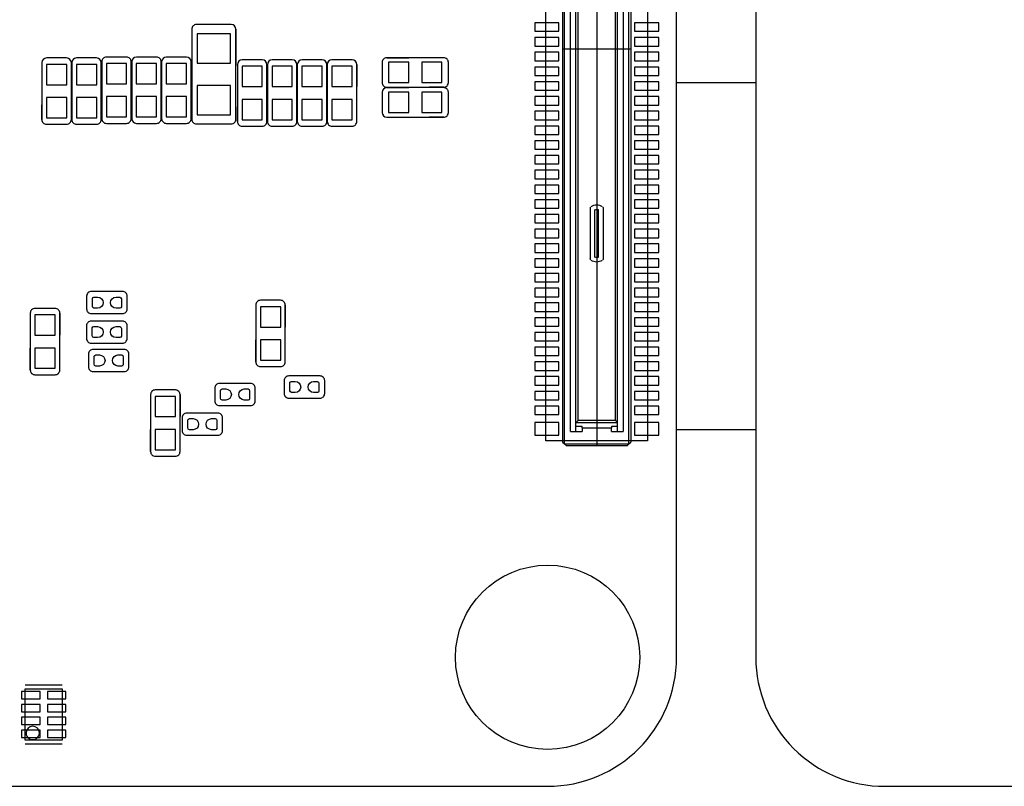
# Model space of a CAD drawing. Extents: x 24 to 161, y 5 to 143.
# Tile 9 of 14: x 66 to 93, y 5 to 26. Entities that reach past the tile are written whole.
import ezdxf

# ---------------------------------------------------------------- set-up
doc = ezdxf.new("R2010")
doc.units = 0
for name, color, linetype in [('BG_OUTLINE', 7, 'CONTINUOUS'), ('PG_ASSEMBLY_BOTTOM', 211, 'CONTINUOUS'), ('PG_SILKSCREEN_BOTTOM', 243, 'CONTINUOUS'), ('PIN_BOTTOM', 1, 'CONTINUOUS')]:
    doc.layers.add(name, color=color, linetype=linetype)

msp = doc.modelspace()

# ---------------------------------------------------------------- linework, layer by layer
at = {"layer": 'BG_OUTLINE'}
for points in [[(32.12973, 4.786376), (80.129634, 4.786376, 0.414205), (83.629246, 8.286242), (83.629246, 41.286176, 0.414226), (80.129634, 44.786296), (32.12973, 44.786296, 0.414268), (28.629356, 41.286176), (28.629356, 8.286242, 0.414248)], [(89.27973, 4.786376), (137.279634, 4.786376, 0.414205), (140.779246, 8.286242), (140.779246, 41.286176, 0.414226), (137.279634, 44.786296), (89.27973, 44.786296, 0.414268), (85.779356, 41.286176), (85.779356, 8.286242, 0.414248)]]:
    msp.add_lwpolyline(points, format="xyb", close=True, dxfattribs=at)
msp.add_lwpolyline([(83.629246, 14.454886), (83.629246, 23.878286), (85.779356, 23.878286), (85.779356, 14.454886)], close=True, dxfattribs=at)
at = {"layer": 'PG_ASSEMBLY_BOTTOM'}
for points in [[(82.842354, 35.415474), (82.842354, 14.155674), (80.08239, 14.155674), (80.08239, 35.415474)], [(65.953386, 7.433818), (66.953638, 7.433818), (66.953638, 6.03377), (65.953386, 6.03377)]]:
    msp.add_lwpolyline(points, close=True, dxfattribs=at)
for points in [[(70.59676, 25.45334, 0.414247), (70.46976, 25.32634)], [(71.66864, 25.32634, 0.414124), (71.54164, 25.45334)], [(66.528696, 24.547322, 0.414177), (66.401696, 24.420322)], [(67.20205, 24.420322, 0.413955), (67.07505, 24.547322)], [(67.341496, 24.547322, 0.413958), (67.214496, 24.420322)], [(68.01485, 24.420322, 0.414174), (67.88785, 24.547322)], [(68.154296, 24.572722, 0.41446), (68.027296, 24.445722)], [(68.827396, 24.445722, 0.414555), (68.700396, 24.572722)], [(68.967096, 24.572722, 0.414124), (68.840096, 24.445722)], [(69.64045, 24.445722, 0.4145), (69.51345, 24.572722)], [(69.779896, 24.572722, 0.413998), (69.652896, 24.445722)], [(70.45325, 24.445722, 0.414134), (70.32625, 24.572722)], [(71.837296, 24.496522, 0.414164), (71.710296, 24.369522)], [(72.51065, 24.369522, 0.413968), (72.38365, 24.496522)], [(72.650096, 24.496522, 0.414051), (72.523096, 24.369522)], [(73.32345, 24.369522, 0.414081), (73.19645, 24.496522)], [(73.462896, 24.496522, 0.413937), (73.335896, 24.369522)], [(74.13625, 24.369522, 0.414195), (74.00925, 24.496522)], [(74.275696, 24.496522, 0.414097), (74.148696, 24.369522)], [(74.94905, 24.369522, 0.414035), (74.82205, 24.496522)], [(75.762866, 24.554688, 0.41438), (75.635866, 24.427688)], [(77.43571, 24.427688, 0.414503), (77.30871, 24.554688)], [(75.635866, 23.881588, 0.414315), (75.762866, 23.754588)], [(77.30871, 23.754588, 0.414438), (77.43571, 23.881588)], [(75.762866, 23.742142, 0.414149), (75.635866, 23.615142)], [(77.43571, 23.615142, 0.414272), (77.30871, 23.742142)], [(75.635866, 23.068788, 0.414155), (75.762866, 22.941788)], [(77.30871, 22.941788, 0.414278), (77.43571, 23.068788)], [(66.401696, 22.874478, 0.414472), (66.528696, 22.747478)], [(67.07505, 22.747478, 0.41425), (67.20205, 22.874478)], [(67.214496, 22.874478, 0.414253), (67.341496, 22.747478)], [(67.88785, 22.747478, 0.414469), (68.01485, 22.874478)], [(68.027296, 22.899878, 0.414263), (68.154296, 22.772878)], [(68.700396, 22.772878, 0.414358), (68.827396, 22.899878)], [(68.840096, 22.899878, 0.413928), (68.967096, 22.772878)], [(69.51345, 22.772878, 0.414303), (69.64045, 22.899878)], [(69.652896, 22.899878, 0.414293), (69.779896, 22.772878)], [(70.32625, 22.772878, 0.414429), (70.45325, 22.899878)], [(70.46976, 22.88286, 0.414426), (70.59676, 22.75586)], [(71.54164, 22.75586, 0.414303), (71.66864, 22.88286)], [(71.710296, 22.823678, 0.41446), (71.837296, 22.696678)], [(72.38365, 22.696678, 0.414263), (72.51065, 22.823678)], [(72.523096, 22.823678, 0.414346), (72.650096, 22.696678)], [(73.19645, 22.696678, 0.414377), (73.32345, 22.823678)], [(73.335896, 22.823678, 0.414232), (73.462896, 22.696678)], [(74.00925, 22.696678, 0.41449), (74.13625, 22.823678)], [(74.148696, 22.823678, 0.414392), (74.275696, 22.696678)], [(74.82205, 22.696678, 0.41433), (74.94905, 22.823678)], [(67.743324, 18.210022, 0.414214), (67.616324, 18.083022)], [(68.716398, 18.083022, 0.414214), (68.589398, 18.210022)], [(72.33666, 17.972278, 0.414214), (72.20966, 17.845278)], [(73.010014, 17.845278, 0.414214), (72.883014, 17.972278)], [(66.214498, 17.752822, 0.414214), (66.087498, 17.625822)], [(66.887852, 17.625822, 0.414214), (66.760852, 17.752822)], [(67.616324, 17.73682, 0.414214), (67.743324, 17.60982)], [(68.589398, 17.60982, 0.414214), (68.716398, 17.73682)], [(67.742562, 17.409414, 0.414214), (67.615562, 17.282414)], [(68.715636, 17.282414, 0.414214), (68.588636, 17.409414)], [(67.615562, 16.936212, 0.414214), (67.742562, 16.809212)], [(68.588636, 16.809212, 0.414214), (68.715636, 16.936212)], [(67.793616, 16.639286, 0.414214), (67.666616, 16.512286)], [(68.76669, 16.512286, 0.414214), (68.63969, 16.639286)], [(66.087498, 16.079978, 0.414214), (66.214498, 15.952978)], [(66.760852, 15.952978, 0.414214), (66.887852, 16.079978)], [(67.666616, 16.166084, 0.414214), (67.793616, 16.039084)], [(68.63969, 16.039084, 0.414214), (68.76669, 16.166084)], [(72.20966, 16.299434, 0.414214), (72.33666, 16.172434)], [(72.883014, 16.172434, 0.414214), (73.010014, 16.299434)], [(73.106026, 15.919196, 0.414214), (72.979026, 15.792196)], [(74.0791, 15.792196, 0.414214), (73.9521, 15.919196)], [(69.479922, 15.539974, 0.414214), (69.352922, 15.412974)], [(70.153276, 15.412974, 0.414214), (70.026276, 15.539974)], [(71.222108, 15.71625, 0.414214), (71.095108, 15.58925)], [(72.195182, 15.58925, 0.414214), (72.068182, 15.71625)], [(71.095108, 15.243048, 0.414214), (71.222108, 15.116048)], [(72.068182, 15.116048, 0.414214), (72.195182, 15.243048)], [(72.979026, 15.445994, 0.414214), (73.106026, 15.318994)], [(73.9521, 15.318994, 0.414214), (74.0791, 15.445994)], [(70.334632, 14.91107, 0.414214), (70.207632, 14.78407)], [(71.307706, 14.78407, 0.414214), (71.180706, 14.91107)], [(70.207632, 14.437868, 0.414214), (70.334632, 14.310868)], [(71.180706, 14.310868, 0.414214), (71.307706, 14.437868)], [(69.352922, 13.86713, 0.414214), (69.479922, 13.74013)], [(70.026276, 13.74013, 0.414214), (70.153276, 13.86713)]]:
    msp.add_lwpolyline(points, format="xyb", dxfattribs=at)
for points in [[(71.54164, 25.45334), (70.59676, 25.45334)], [(70.46976, 25.32634), (70.46976, 22.88286)], [(71.66864, 22.88286), (71.66864, 25.32634)], [(66.401696, 24.420322), (66.401696, 22.874478)], [(67.07505, 24.547322), (66.528696, 24.547322)], [(67.20205, 22.874478), (67.20205, 24.420322)], [(67.214496, 24.420322), (67.214496, 22.874478)], [(67.88785, 24.547322), (67.341496, 24.547322)], [(68.01485, 22.874478), (68.01485, 24.420322)], [(68.027296, 24.445722), (68.027296, 22.899878)], [(68.700396, 24.572722), (68.154296, 24.572722)], [(68.827396, 22.899878), (68.827396, 24.445722)], [(68.840096, 24.445722), (68.840096, 22.899878)], [(69.51345, 24.572722), (68.967096, 24.572722)], [(69.64045, 22.899878), (69.64045, 24.445722)], [(69.652896, 24.445722), (69.652896, 22.899878)], [(70.32625, 24.572722), (69.779896, 24.572722)], [(70.45325, 22.899878), (70.45325, 24.445722)], [(71.710296, 24.369522), (71.710296, 22.823678)], [(72.38365, 24.496522), (71.837296, 24.496522)], [(72.51065, 22.823678), (72.51065, 24.369522)], [(72.523096, 24.369522), (72.523096, 22.823678)], [(73.19645, 24.496522), (72.650096, 24.496522)], [(73.32345, 22.823678), (73.32345, 24.369522)], [(73.335896, 24.369522), (73.335896, 22.823678)], [(74.00925, 24.496522), (73.462896, 24.496522)], [(74.13625, 22.823678), (74.13625, 24.369522)], [(74.148696, 24.369522), (74.148696, 22.823678)], [(74.82205, 24.496522), (74.275696, 24.496522)], [(74.94905, 22.823678), (74.94905, 24.369522)], [(75.635866, 24.427688), (75.635866, 23.881588)], [(77.30871, 24.554688), (75.762866, 24.554688)], [(77.43571, 23.881588), (77.43571, 24.427688)], [(75.635866, 23.615142), (75.635866, 23.068788)], [(75.762866, 23.754588), (77.30871, 23.754588)], [(77.30871, 23.742142), (75.762866, 23.742142)], [(77.43571, 23.068788), (77.43571, 23.615142)], [(66.528696, 22.747478), (67.07505, 22.747478)], [(67.341496, 22.747478), (67.88785, 22.747478)], [(68.154296, 22.772878), (68.700396, 22.772878)], [(68.967096, 22.772878), (69.51345, 22.772878)], [(69.779896, 22.772878), (70.32625, 22.772878)], [(70.59676, 22.75586), (71.54164, 22.75586)], [(75.762866, 22.941788), (77.30871, 22.941788)], [(71.837296, 22.696678), (72.38365, 22.696678)], [(72.650096, 22.696678), (73.19645, 22.696678)], [(73.462896, 22.696678), (74.00925, 22.696678)], [(74.275696, 22.696678), (74.82205, 22.696678)], [(68.589398, 18.210022), (67.743324, 18.210022)], [(67.616324, 18.083022), (67.616324, 17.73682)], [(68.716398, 17.73682), (68.716398, 18.083022)], [(72.883014, 17.972278), (72.33666, 17.972278)], [(66.760852, 17.752822), (66.214498, 17.752822)], [(72.20966, 17.845278), (72.20966, 16.299434)], [(73.010014, 16.299434), (73.010014, 17.845278)], [(66.087498, 17.625822), (66.087498, 16.079978)], [(66.887852, 16.079978), (66.887852, 17.625822)], [(68.588636, 17.409414), (67.742562, 17.409414)], [(67.743324, 17.60982), (68.589398, 17.60982)], [(67.615562, 17.282414), (67.615562, 16.936212)], [(68.715636, 16.936212), (68.715636, 17.282414)], [(67.742562, 16.809212), (68.588636, 16.809212)], [(68.63969, 16.639286), (67.793616, 16.639286)], [(67.666616, 16.512286), (67.666616, 16.166084)], [(68.76669, 16.166084), (68.76669, 16.512286)], [(67.793616, 16.039084), (68.63969, 16.039084)], [(72.33666, 16.172434), (72.883014, 16.172434)], [(66.214498, 15.952978), (66.760852, 15.952978)], [(72.979026, 15.792196), (72.979026, 15.445994)], [(73.9521, 15.919196), (73.106026, 15.919196)], [(74.0791, 15.445994), (74.0791, 15.792196)], [(70.026276, 15.539974), (69.479922, 15.539974)], [(71.095108, 15.58925), (71.095108, 15.243048)], [(72.068182, 15.71625), (71.222108, 15.71625)], [(72.195182, 15.243048), (72.195182, 15.58925)], [(69.352922, 15.412974), (69.352922, 13.86713)], [(70.153276, 13.86713), (70.153276, 15.412974)], [(73.106026, 15.318994), (73.9521, 15.318994)], [(71.222108, 15.116048), (72.068182, 15.116048)], [(70.207632, 14.78407), (70.207632, 14.437868)], [(71.180706, 14.91107), (70.334632, 14.91107)], [(71.307706, 14.437868), (71.307706, 14.78407)], [(70.334632, 14.310868), (71.180706, 14.310868)], [(69.479922, 13.74013), (70.026276, 13.74013)]]:
    msp.add_lwpolyline(points, dxfattribs=at)
msp.add_lwpolyline([(66.333878, 6.233668, 1), (65.973146, 6.23392, 1)], format="xyb", close=True, dxfattribs=at)
at = {"layer": 'PG_SILKSCREEN_BOTTOM'}
for points in [[(80.537304, 35.4457), (80.537304, 14.125448)], [(80.587342, 14.075664), (80.587342, 35.495484)], [(81.462372, 35.495484), (81.462372, 14.02588)], [(82.337402, 14.075664), (82.337402, 35.495484)], [(82.38744, 35.4457), (82.38744, 14.125448)], [(80.747362, 14.415516), (80.747362, 35.155632)], [(80.897476, 14.415516), (80.897476, 35.155632)], [(82.027268, 14.415516), (82.027268, 35.155632)], [(82.177382, 35.155632), (82.177382, 14.415516)], [(80.95742, 14.715998), (80.95742, 34.85515)], [(81.967324, 14.715998), (81.967324, 34.85515)], [(71.54164, 25.45334), (70.59676, 25.45334)], [(70.46976, 25.32634), (70.46976, 24.333708)], [(71.66864, 25.32634), (71.66864, 24.333708)], [(82.38744, 24.785574), (80.537304, 24.785574)], [(66.401696, 24.420322), (66.401696, 24.022558)], [(67.07505, 24.547322), (66.528696, 24.547322)], [(67.20205, 24.420322), (67.20205, 23.82266)], [(67.214496, 24.420322), (67.214496, 24.022558)], [(67.88785, 24.547322), (67.341496, 24.547322)], [(68.01485, 24.420322), (68.01485, 23.82266)], [(68.027296, 24.445722), (68.027296, 24.048212)], [(68.700396, 24.572722), (68.154296, 24.572722)], [(68.827396, 24.445722), (68.827396, 23.84806)], [(68.840096, 24.445722), (68.840096, 24.048212)], [(69.51345, 24.572722), (68.967096, 24.572722)], [(69.64045, 24.445722), (69.64045, 23.84806)], [(69.652896, 24.445722), (69.652896, 24.047958)], [(70.32625, 24.572722), (69.779896, 24.572722)], [(70.45325, 24.445722), (70.45325, 23.84806)], [(71.710296, 24.369522), (71.710296, 23.971758)], [(72.38365, 24.496522), (71.837296, 24.496522)], [(72.51065, 24.369522), (72.51065, 23.77186)], [(72.523096, 24.369522), (72.523096, 23.971758)], [(73.19645, 24.496522), (72.650096, 24.496522)], [(73.32345, 24.369522), (73.32345, 23.77186)], [(73.335896, 24.369522), (73.335896, 23.971758)], [(74.00925, 24.496522), (73.462896, 24.496522)], [(74.13625, 24.369522), (74.13625, 23.77186)], [(74.148696, 24.369522), (74.148696, 23.971758)], [(74.82205, 24.496522), (74.275696, 24.496522)], [(74.94905, 24.369522), (74.94905, 23.77186)], [(75.635866, 24.427688), (75.635866, 23.881588)], [(75.762866, 24.554688), (76.360528, 24.554688)], [(77.30871, 24.554688), (76.711048, 24.554688)], [(77.43571, 23.881588), (77.43571, 24.427688)], [(70.46976, 22.88286), (70.46976, 23.892256)], [(71.66864, 22.88286), (71.66864, 23.892256)], [(75.635866, 23.615142), (75.635866, 23.068788)], [(75.762866, 23.754588), (76.16063, 23.754588)], [(75.762866, 23.742142), (76.360528, 23.742142)], [(77.30871, 23.742142), (76.711048, 23.742142)], [(77.30871, 23.754588), (76.910946, 23.754588)], [(77.43571, 23.068788), (77.43571, 23.615142)], [(66.401696, 22.874478), (66.401696, 23.271988)], [(67.20205, 22.874478), (67.20205, 23.47214)], [(67.214496, 22.874478), (67.214496, 23.271988)], [(68.01485, 22.874478), (68.01485, 23.47214)], [(68.027296, 22.899878), (68.027296, 23.297642)], [(68.827396, 22.899878), (68.827396, 23.49754)], [(68.840096, 22.899878), (68.840096, 23.297642)], [(69.64045, 22.899878), (69.64045, 23.49754)], [(69.652896, 22.899878), (69.652896, 23.297388)], [(70.45325, 22.899878), (70.45325, 23.49754)], [(72.51065, 22.823678), (72.51065, 23.42134)], [(73.32345, 22.823678), (73.32345, 23.42134)], [(74.13625, 22.823678), (74.13625, 23.42134)], [(74.94905, 22.823678), (74.94905, 23.42134)], [(71.710296, 22.823678), (71.710296, 23.221188)], [(72.523096, 22.823678), (72.523096, 23.221188)], [(73.335896, 22.823678), (73.335896, 23.221188)], [(74.148696, 22.823678), (74.148696, 23.221188)], [(66.528696, 22.747478), (67.07505, 22.747478)], [(67.341496, 22.747478), (67.88785, 22.747478)], [(68.154296, 22.772878), (68.700396, 22.772878)], [(68.967096, 22.772878), (69.51345, 22.772878)], [(69.779896, 22.772878), (70.32625, 22.772878)], [(70.59676, 22.75586), (71.54164, 22.75586)], [(75.762866, 22.941788), (76.16063, 22.941788)], [(77.30871, 22.941788), (76.910946, 22.941788)], [(71.837296, 22.696678), (72.38365, 22.696678)], [(72.650096, 22.696678), (73.19645, 22.696678)], [(73.462896, 22.696678), (74.00925, 22.696678)], [(74.275696, 22.696678), (74.82205, 22.696678)], [(81.287366, 20.476972), (81.287366, 19.093942)], [(81.412334, 19.142964), (81.412334, 20.428204)], [(81.51241, 19.142964), (81.51241, 20.428204)], [(81.637378, 20.476972), (81.637378, 19.093942)], [(72.883014, 17.972278), (72.33666, 17.972278)], [(66.760852, 17.752822), (66.214498, 17.752822)], [(72.20966, 17.845278), (72.20966, 17.247616)], [(73.010014, 17.845278), (73.010014, 17.247616)], [(66.087498, 17.625822), (66.087498, 17.02816)], [(66.887852, 17.625822), (66.887852, 17.02816)], [(72.20966, 16.299434), (72.20966, 16.897096)], [(73.010014, 16.299434), (73.010014, 16.897096)], [(66.087498, 16.079978), (66.087498, 16.67764)], [(66.887852, 16.079978), (66.887852, 16.67764)], [(72.33666, 16.172434), (72.883014, 16.172434)], [(66.214498, 15.952978), (66.760852, 15.952978)], [(70.026276, 15.539974), (69.479922, 15.539974)], [(69.352922, 15.412974), (69.352922, 14.815312)], [(70.153276, 15.412974), (70.153276, 14.815312)], [(80.947006, 14.705584), (80.936846, 14.695424)], [(80.95742, 14.715998), (80.947006, 14.705584)], [(80.95742, 14.715998), (81.967324, 14.715998)], [(81.967324, 14.715998), (81.977738, 14.705584)], [(81.977738, 14.705584), (81.987898, 14.695424)], [(69.352922, 13.86713), (69.352922, 14.464792)], [(70.153276, 13.86713), (70.153276, 14.464792)], [(80.897476, 14.656054), (80.89773, 14.656308)], [(80.897476, 14.6558), (80.897476, 14.656054)], [(80.897476, 14.655292), (80.897476, 14.6558)], [(80.897476, 14.655038), (80.897476, 14.655292)], [(81.062322, 14.55039), (80.897476, 14.55039)], [(80.89773, 14.656308), (80.897984, 14.656562)], [(80.897984, 14.656562), (80.898238, 14.656816)], [(80.901032, 14.65961), (80.898238, 14.656816)], [(80.898238, 14.656816), (82.026506, 14.656816)], [(80.90535, 14.663928), (80.901032, 14.65961)], [(80.911446, 14.670024), (80.90535, 14.663928)], [(80.918812, 14.67739), (80.911446, 14.670024)], [(80.927448, 14.68628), (80.918812, 14.67739)], [(80.936846, 14.695424), (80.927448, 14.68628)], [(81.062322, 14.515592), (81.062322, 14.55039)], [(81.062322, 14.515592), (81.862422, 14.515592)], [(81.062322, 14.515592), (81.062322, 14.415516)], [(82.027268, 14.55039), (81.862422, 14.55039)], [(81.862422, 14.55039), (81.862422, 14.515592)], [(81.862422, 14.415516), (81.862422, 14.515592)], [(81.987898, 14.695424), (81.997296, 14.68628)], [(81.997296, 14.68628), (82.005932, 14.67739)], [(82.005932, 14.67739), (82.013298, 14.670024)], [(82.013298, 14.670024), (82.019394, 14.663928)], [(82.019394, 14.663928), (82.023712, 14.65961)], [(82.023712, 14.65961), (82.026506, 14.656816)], [(82.026506, 14.656816), (82.02676, 14.656562)], [(82.02676, 14.656562), (82.027014, 14.656308)], [(82.027014, 14.656308), (82.027268, 14.656054)], [(82.027268, 14.656054), (82.027268, 14.6558)], [(82.027268, 14.6558), (82.027268, 14.655292)], [(82.027268, 14.655292), (82.027268, 14.655038)], [(80.747362, 14.415516), (81.062322, 14.415516)], [(81.862422, 14.415516), (82.177382, 14.415516)], [(80.537304, 14.125448), (80.587342, 14.075664)], [(80.587342, 14.075664), (82.337402, 14.075664)], [(80.63738, 14.02588), (80.587342, 14.075664)], [(82.287364, 14.02588), (80.63738, 14.02588)], [(82.287364, 14.02588), (82.337402, 14.075664)], [(82.337402, 14.075664), (82.38744, 14.125448)], [(69.479922, 13.74013), (70.026276, 13.74013)], [(66.953638, 7.533894), (65.953386, 7.533894)], [(66.953638, 5.933694), (65.953386, 5.933694)]]:
    msp.add_lwpolyline(points, dxfattribs=at)
for points in [[(70.59676, 25.45334, 0.414247), (70.46976, 25.32634)], [(71.66864, 25.32634, 0.414124), (71.54164, 25.45334)], [(66.528696, 24.547322, 0.414177), (66.401696, 24.420322)], [(67.20205, 24.420322, 0.413955), (67.07505, 24.547322)], [(67.341496, 24.547322, 0.413958), (67.214496, 24.420322)], [(68.01485, 24.420322, 0.414174), (67.88785, 24.547322)], [(68.154296, 24.572722, 0.41446), (68.027296, 24.445722)], [(68.827396, 24.445722, 0.414555), (68.700396, 24.572722)], [(68.967096, 24.572722, 0.414124), (68.840096, 24.445722)], [(69.64045, 24.445722, 0.4145), (69.51345, 24.572722)], [(69.779896, 24.572722, 0.413998), (69.652896, 24.445722)], [(70.45325, 24.445722, 0.414134), (70.32625, 24.572722)], [(71.837296, 24.496522, 0.414164), (71.710296, 24.369522)], [(72.51065, 24.369522, 0.413968), (72.38365, 24.496522)], [(72.650096, 24.496522, 0.414051), (72.523096, 24.369522)], [(73.32345, 24.369522, 0.414081), (73.19645, 24.496522)], [(73.462896, 24.496522, 0.413937), (73.335896, 24.369522)], [(74.13625, 24.369522, 0.414195), (74.00925, 24.496522)], [(74.275696, 24.496522, 0.414097), (74.148696, 24.369522)], [(74.94905, 24.369522, 0.414035), (74.82205, 24.496522)], [(75.762866, 24.554688, 0.41438), (75.635866, 24.427688)], [(77.43571, 24.427688, 0.414503), (77.30871, 24.554688)], [(75.635866, 23.881588, 0.414315), (75.762866, 23.754588)], [(77.30871, 23.754588, 0.414438), (77.43571, 23.881588)], [(75.762866, 23.742142, 0.414149), (75.635866, 23.615142)], [(77.43571, 23.615142, 0.414272), (77.30871, 23.742142)], [(75.635866, 23.068788, 0.414155), (75.762866, 22.941788)], [(77.30871, 22.941788, 0.414278), (77.43571, 23.068788)], [(66.401696, 22.874478, 0.414472), (66.528696, 22.747478)], [(67.07505, 22.747478, 0.41425), (67.20205, 22.874478)], [(67.214496, 22.874478, 0.414253), (67.341496, 22.747478)], [(67.88785, 22.747478, 0.414469), (68.01485, 22.874478)], [(68.027296, 22.899878, 0.414263), (68.154296, 22.772878)], [(68.700396, 22.772878, 0.414358), (68.827396, 22.899878)], [(68.840096, 22.899878, 0.413928), (68.967096, 22.772878)], [(69.51345, 22.772878, 0.414303), (69.64045, 22.899878)], [(69.652896, 22.899878, 0.414293), (69.779896, 22.772878)], [(70.32625, 22.772878, 0.414429), (70.45325, 22.899878)], [(70.46976, 22.88286, 0.414426), (70.59676, 22.75586)], [(71.54164, 22.75586, 0.414303), (71.66864, 22.88286)], [(71.710296, 22.823678, 0.41446), (71.837296, 22.696678)], [(72.38365, 22.696678, 0.414263), (72.51065, 22.823678)], [(72.523096, 22.823678, 0.414346), (72.650096, 22.696678)], [(73.19645, 22.696678, 0.414377), (73.32345, 22.823678)], [(73.335896, 22.823678, 0.414232), (73.462896, 22.696678)], [(74.00925, 22.696678, 0.41449), (74.13625, 22.823678)], [(74.148696, 22.823678, 0.414392), (74.275696, 22.696678)], [(74.82205, 22.696678, 0.41433), (74.94905, 22.823678)], [(81.287366, 20.476972, -0.126345), (81.293462, 20.501102)], [(81.312258, 20.520406, -0.268154), (81.612486, 20.520406)], [(81.412334, 20.428204, -0.146115), (81.51241, 20.428204)], [(81.631282, 20.501102, -0.12643), (81.637378, 20.476972)], [(81.293462, 19.070066, -0.125569), (81.287366, 19.093942)], [(81.612486, 19.050762, -0.268053), (81.312258, 19.050762)], [(81.51241, 19.142964, -0.14602), (81.412334, 19.142964)], [(81.637378, 19.093942, -0.125653), (81.631282, 19.070066)], [(72.33666, 17.972278, 0.414214), (72.20966, 17.845278)], [(73.010014, 17.845278, 0.414214), (72.883014, 17.972278)], [(66.214498, 17.752822, 0.414214), (66.087498, 17.625822)], [(66.887852, 17.625822, 0.414214), (66.760852, 17.752822)], [(66.087498, 16.079978, 0.414214), (66.214498, 15.952978)], [(66.760852, 15.952978, 0.414214), (66.887852, 16.079978)], [(72.20966, 16.299434, 0.414214), (72.33666, 16.172434)], [(72.883014, 16.172434, 0.414214), (73.010014, 16.299434)], [(69.479922, 15.539974, 0.414214), (69.352922, 15.412974)], [(70.153276, 15.412974, 0.414214), (70.026276, 15.539974)], [(69.352922, 13.86713, 0.414214), (69.479922, 13.74013)], [(70.026276, 13.74013, 0.414214), (70.153276, 13.86713)]]:
    msp.add_lwpolyline(points, format="xyb", dxfattribs=at)
at = {"layer": 'PIN_BOTTOM'}
for points in [[(80.437482, 25.500584), (79.77759, 25.500584), (79.77759, 25.27046), (80.437482, 25.27046)], [(83.147154, 25.500584), (82.487262, 25.500584), (82.487262, 25.27046), (83.147154, 25.27046)], [(70.619239, 24.404574), (71.519161, 24.404574), (71.519161, 25.204674), (70.619239, 25.204674)], [(80.437482, 25.100534), (79.77759, 25.100534), (79.77759, 24.87041), (80.437482, 24.87041)], [(83.147154, 25.100534), (82.487262, 25.100534), (82.487262, 24.87041), (83.147154, 24.87041)], [(80.437482, 24.700738), (79.77759, 24.700738), (79.77759, 24.470614), (80.437482, 24.470614)], [(83.147154, 24.700738), (82.487262, 24.700738), (82.487262, 24.470614), (83.147154, 24.470614)], [(66.527045, 23.822533), (67.076955, 23.822533), (67.076955, 24.372443), (66.527045, 24.372443)], [(67.339845, 23.822533), (67.889755, 23.822533), (67.889755, 24.372443), (67.339845, 24.372443)], [(68.152645, 23.847933), (68.702555, 23.847933), (68.702555, 24.397843), (68.152645, 24.397843)], [(68.965445, 23.847933), (69.515355, 23.847933), (69.515355, 24.397843), (68.965445, 24.397843)], [(69.778245, 23.847933), (70.328155, 23.847933), (70.328155, 24.397843), (69.778245, 24.397843)], [(71.835645, 23.771733), (72.385555, 23.771733), (72.385555, 24.321643), (71.835645, 24.321643)], [(72.648445, 23.771733), (73.198355, 23.771733), (73.198355, 24.321643), (72.648445, 24.321643)], [(73.461245, 23.771733), (74.011155, 23.771733), (74.011155, 24.321643), (73.461245, 24.321643)], [(74.274045, 23.771733), (74.823955, 23.771733), (74.823955, 24.321643), (74.274045, 24.321643)], [(76.360782, 23.87981), (76.360782, 24.42972), (75.810872, 24.42972), (75.810872, 23.87981)], [(77.260958, 23.87981), (77.260958, 24.42972), (76.711048, 24.42972), (76.711048, 23.87981)], [(80.437482, 24.300688), (79.77759, 24.300688), (79.77759, 24.070564), (80.437482, 24.070564)], [(83.147154, 24.300688), (82.487262, 24.300688), (82.487262, 24.070564), (83.147154, 24.070564)], [(70.619239, 23.004526), (71.519161, 23.004526), (71.519161, 23.804626), (70.619239, 23.804626)], [(80.437482, 23.900638), (79.77759, 23.900638), (79.77759, 23.670514), (80.437482, 23.670514)], [(83.147154, 23.900638), (82.487262, 23.900638), (82.487262, 23.670514), (83.147154, 23.670514)], [(76.360782, 23.06701), (76.360782, 23.61692), (75.810872, 23.61692), (75.810872, 23.06701)], [(77.260958, 23.06701), (77.260958, 23.61692), (76.711048, 23.61692), (76.711048, 23.06701)], [(66.527045, 22.922357), (67.076955, 22.922357), (67.076955, 23.472267), (66.527045, 23.472267)], [(67.339845, 22.922357), (67.889755, 22.922357), (67.889755, 23.472267), (67.339845, 23.472267)], [(68.152645, 22.947757), (68.702555, 22.947757), (68.702555, 23.497667), (68.152645, 23.497667)], [(68.965445, 22.947757), (69.515355, 22.947757), (69.515355, 23.497667), (68.965445, 23.497667)], [(69.778245, 22.947757), (70.328155, 22.947757), (70.328155, 23.497667), (69.778245, 23.497667)], [(71.835645, 22.871557), (72.385555, 22.871557), (72.385555, 23.421467), (71.835645, 23.421467)], [(72.648445, 22.871557), (73.198355, 22.871557), (73.198355, 23.421467), (72.648445, 23.421467)], [(73.461245, 22.871557), (74.011155, 22.871557), (74.011155, 23.421467), (73.461245, 23.421467)], [(74.274045, 22.871557), (74.823955, 22.871557), (74.823955, 23.421467), (74.274045, 23.421467)], [(80.437482, 23.500588), (79.77759, 23.500588), (79.77759, 23.270464), (80.437482, 23.270464)], [(83.147154, 23.500588), (82.487262, 23.500588), (82.487262, 23.270464), (83.147154, 23.270464)], [(80.437482, 23.100538), (79.77759, 23.100538), (79.77759, 22.870414), (80.437482, 22.870414)], [(83.147154, 23.100538), (82.487262, 23.100538), (82.487262, 22.870414), (83.147154, 22.870414)], [(80.437482, 22.700742), (79.77759, 22.700742), (79.77759, 22.470618), (80.437482, 22.470618)], [(83.147154, 22.700742), (82.487262, 22.700742), (82.487262, 22.470618), (83.147154, 22.470618)], [(80.437482, 22.300692), (79.77759, 22.300692), (79.77759, 22.070568), (80.437482, 22.070568)], [(83.147154, 22.300692), (82.487262, 22.300692), (82.487262, 22.070568), (83.147154, 22.070568)], [(80.437482, 21.900642), (79.77759, 21.900642), (79.77759, 21.670518), (80.437482, 21.670518)], [(83.147154, 21.900642), (82.487262, 21.900642), (82.487262, 21.670518), (83.147154, 21.670518)], [(80.437482, 21.500592), (79.77759, 21.500592), (79.77759, 21.270468), (80.437482, 21.270468)], [(83.147154, 21.500592), (82.487262, 21.500592), (82.487262, 21.270468), (83.147154, 21.270468)], [(80.437482, 21.100542), (79.77759, 21.100542), (79.77759, 20.870418), (80.437482, 20.870418)], [(83.147154, 21.100542), (82.487262, 21.100542), (82.487262, 20.870418), (83.147154, 20.870418)], [(80.437482, 20.700746), (79.77759, 20.700746), (79.77759, 20.470622), (80.437482, 20.470622)], [(83.147154, 20.700746), (82.487262, 20.700746), (82.487262, 20.470622), (83.147154, 20.470622)], [(80.437482, 20.300696), (79.77759, 20.300696), (79.77759, 20.070572), (80.437482, 20.070572)], [(83.147154, 20.300696), (82.487262, 20.300696), (82.487262, 20.070572), (83.147154, 20.070572)], [(80.437482, 19.900646), (79.77759, 19.900646), (79.77759, 19.670522), (80.437482, 19.670522)], [(83.147154, 19.900646), (82.487262, 19.900646), (82.487262, 19.670522), (83.147154, 19.670522)], [(80.437482, 19.500596), (79.77759, 19.500596), (79.77759, 19.270472), (80.437482, 19.270472)], [(83.147154, 19.500596), (82.487262, 19.500596), (82.487262, 19.270472), (83.147154, 19.270472)], [(80.437482, 19.100546), (79.77759, 19.100546), (79.77759, 18.870422), (80.437482, 18.870422)], [(83.147154, 19.100546), (82.487262, 19.100546), (82.487262, 18.870422), (83.147154, 18.870422)], [(80.437482, 18.70075), (79.77759, 18.70075), (79.77759, 18.470626), (80.437482, 18.470626)], [(83.147154, 18.70075), (82.487262, 18.70075), (82.487262, 18.470626), (83.147154, 18.470626)], [(80.437482, 18.3007), (79.77759, 18.3007), (79.77759, 18.070576), (80.437482, 18.070576)], [(83.147154, 18.3007), (82.487262, 18.3007), (82.487262, 18.070576), (83.147154, 18.070576)], [(72.884665, 17.797399), (72.334755, 17.797399), (72.334755, 17.247489), (72.884665, 17.247489)], [(80.437482, 17.90065), (79.77759, 17.90065), (79.77759, 17.670526), (80.437482, 17.670526)], [(83.147154, 17.90065), (82.487262, 17.90065), (82.487262, 17.670526), (83.147154, 17.670526)], [(66.212847, 17.028033), (66.762757, 17.028033), (66.762757, 17.577943), (66.212847, 17.577943)], [(80.437482, 17.5006), (79.77759, 17.5006), (79.77759, 17.270476), (80.437482, 17.270476)], [(83.147154, 17.5006), (82.487262, 17.5006), (82.487262, 17.270476), (83.147154, 17.270476)], [(72.884665, 16.897223), (72.334755, 16.897223), (72.334755, 16.347313), (72.884665, 16.347313)], [(80.437482, 17.10055), (79.77759, 17.10055), (79.77759, 16.870426), (80.437482, 16.870426)], [(83.147154, 17.10055), (82.487262, 17.10055), (82.487262, 16.870426), (83.147154, 16.870426)], [(66.212847, 16.127857), (66.762757, 16.127857), (66.762757, 16.677767), (66.212847, 16.677767)], [(80.437482, 16.700754), (79.77759, 16.700754), (79.77759, 16.47063), (80.437482, 16.47063)], [(83.147154, 16.700754), (82.487262, 16.700754), (82.487262, 16.47063), (83.147154, 16.47063)], [(80.437482, 16.300704), (79.77759, 16.300704), (79.77759, 16.07058), (80.437482, 16.07058)], [(83.147154, 16.300704), (82.487262, 16.300704), (82.487262, 16.07058), (83.147154, 16.07058)], [(80.437482, 15.900654), (79.77759, 15.900654), (79.77759, 15.67053), (80.437482, 15.67053)], [(83.147154, 15.900654), (82.487262, 15.900654), (82.487262, 15.67053), (83.147154, 15.67053)], [(80.437482, 15.500604), (79.77759, 15.500604), (79.77759, 15.27048), (80.437482, 15.27048)], [(83.147154, 15.500604), (82.487262, 15.500604), (82.487262, 15.27048), (83.147154, 15.27048)], [(69.478271, 14.815185), (70.028181, 14.815185), (70.028181, 15.365095), (69.478271, 15.365095)], [(80.437482, 15.100554), (79.77759, 15.100554), (79.77759, 14.87043), (80.437482, 14.87043)], [(83.147154, 15.100554), (82.487262, 15.100554), (82.487262, 14.87043), (83.147154, 14.87043)], [(69.478271, 13.915009), (70.028181, 13.915009), (70.028181, 14.464919), (69.478271, 14.464919)], [(80.437482, 14.660626), (79.77759, 14.660626), (79.77759, 14.310614), (80.437482, 14.310614)], [(83.147154, 14.660626), (82.487262, 14.660626), (82.487262, 14.310614), (83.147154, 14.310614)], [(65.853437, 7.158863), (66.353563, 7.158863), (66.353563, 7.358761), (65.853437, 7.358761)], [(66.553461, 7.158863), (67.053587, 7.158863), (67.053587, 7.358761), (66.553461, 7.358761)], [(65.853437, 6.808851), (66.353563, 6.808851), (66.353563, 7.008749), (65.853437, 7.008749)], [(66.553461, 6.808851), (67.053587, 6.808851), (67.053587, 7.008749), (66.553461, 7.008749)], [(65.853437, 6.458839), (66.353563, 6.458839), (66.353563, 6.658737), (65.853437, 6.658737)], [(66.553461, 6.458839), (67.053587, 6.458839), (67.053587, 6.658737), (66.553461, 6.658737)], [(65.853437, 6.108827), (66.353563, 6.108827), (66.353563, 6.308725), (65.853437, 6.308725)], [(66.553461, 6.108827), (67.053587, 6.108827), (67.053587, 6.308725), (66.553461, 6.308725)]]:
    msp.add_lwpolyline(points, close=True, dxfattribs=at)
for points in [[(67.916044, 17.75968), (67.814444, 17.75968, -0.375524), (67.772026, 17.808194), (67.772026, 18.024094, -0.365016), (67.814444, 18.059908), (67.916044, 18.059908, -0.99984)], [(68.416424, 18.059908), (68.518024, 18.059908, -0.375524), (68.560442, 18.011394), (68.560442, 17.795494, -0.365016), (68.518024, 17.75968), (68.416424, 17.75968, -0.99984)], [(67.915282, 16.959072), (67.813682, 16.959072, -0.375524), (67.771264, 17.007586), (67.771264, 17.223486, -0.365016), (67.813682, 17.2593), (67.915282, 17.2593, -0.99984)], [(68.415662, 17.2593), (68.517262, 17.2593, -0.375524), (68.55968, 17.210786), (68.55968, 16.994886, -0.365016), (68.517262, 16.959072), (68.415662, 16.959072, -0.99984)], [(67.966336, 16.188944), (67.864736, 16.188944, -0.375524), (67.822318, 16.237458), (67.822318, 16.453358, -0.365016), (67.864736, 16.489172), (67.966336, 16.489172, -0.99984)], [(68.466716, 16.489172), (68.568316, 16.489172, -0.375524), (68.610734, 16.440658), (68.610734, 16.224758, -0.365016), (68.568316, 16.188944), (68.466716, 16.188944, -0.99984)], [(73.278746, 15.468854), (73.177146, 15.468854, -0.375524), (73.134728, 15.517368), (73.134728, 15.733268, -0.365016), (73.177146, 15.769082), (73.278746, 15.769082, -0.99984)], [(73.779126, 15.769082), (73.880726, 15.769082, -0.375524), (73.923144, 15.720568), (73.923144, 15.504668, -0.365016), (73.880726, 15.468854), (73.779126, 15.468854, -0.99984)], [(71.395082, 15.266162), (71.293482, 15.266162, -0.375524), (71.251064, 15.314676), (71.251064, 15.530576, -0.365016), (71.293482, 15.56639), (71.395082, 15.56639, -0.99984)], [(71.895462, 15.56639), (71.997062, 15.56639, -0.375524), (72.03948, 15.517876), (72.03948, 15.301976, -0.365016), (71.997062, 15.266162), (71.895462, 15.266162, -0.99984)], [(70.507352, 14.460728), (70.405752, 14.460728, -0.375524), (70.363334, 14.509242), (70.363334, 14.725142, -0.365016), (70.405752, 14.760956), (70.507352, 14.760956, -0.99984)], [(71.007732, 14.760956), (71.109332, 14.760956, -0.375524), (71.15175, 14.712442), (71.15175, 14.496542, -0.365016), (71.109332, 14.460728), (71.007732, 14.460728, -0.99984)]]:
    msp.add_lwpolyline(points, format="xyb", close=True, dxfattribs=at)
msp.add_circle((80.129126, 8.285734), 2.499995, dxfattribs=at)

doc.saveas('drawing.dxf')
